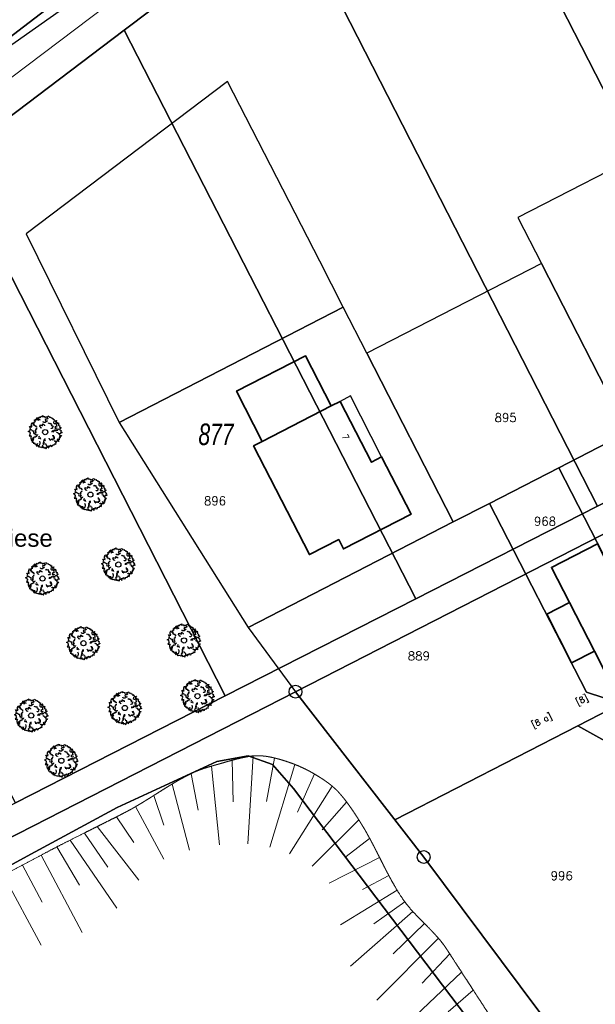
# Model space of a CAD drawing. Header units: metres. Extents: x 339653 to 341672, y 5744753 to 5747397.
# Tile 204 of 256: x 340565 to 340632, y 5746535 to 5746649. Entities that reach past the tile are written whole.
import ezdxf
from ezdxf.enums import TextEntityAlignment as Align

# ---------------------------------------------------------------- set-up
doc = ezdxf.new("R2010")
doc.units = ezdxf.units.M
doc.header["$LTSCALE"] = 0.03
doc.linetypes.add('ACAD_ISO03W100', pattern=[30, 12, -18])
for name, color, linetype, lineweight in [('B-Baum', 83, 'Continuous', 25), ('B-Flurstücksnummer', 83, 'Continuous', 25), ('B-Gebäude', 15, 'Continuous', 35), ('B-Topografische_Linien', 83, 'ACAD_ISO03W100', 18), ('Flurstücke_Grenzpunkte', 7, 'Continuous', 25), ('Gewässer', 7, 'Continuous', 25), ('Historie', 7, 'Continuous', 25), ('P-Beschriftung', 3, 'Continuous', 35), ('Vegetation', 7, 'Continuous', 25)]:
    doc.layers.add(name, color=color, linetype=linetype, lineweight=lineweight)
for name, color, linetype in [('B-Flurstück', 83, 'Continuous'), ('PF-Mischfläche', 43, 'Continuous'), ('UMRINGE_SONSTIGE_BAUWERKE_ODER_', 7, 'Continuous')]:
    doc.layers.add(name, color=color, linetype=linetype)
doc.styles.add('FLURSTUECKSNUMMER', font='simplex.shx')
doc.styles.add('Flurstücksnummer - K 10 700', font='ariali.ttf', dxfattribs={"width": 0.7})
doc.styles.add('HAUSNUMMER', font='simplex.shx')
doc.styles.add('Text-Standard 66', font='arial.ttf')

# ---------------------------------------------------------------- blocks, each defined once
blk = doc.blocks.new('2C00108')
at = {"layer": 'B-Baum'}
for p, q in [((1.19, 3.5), (1.11, 3.45)), ((2.22, 3.67), (2.16, 3.61)), ((0.68, 2.97), (0.57, 3.04)), ((3.68, 2.32), (3.63, 2.28)), ((0.26, 2.23), (0.23, 2.21)), ((0.63, 1.13), (0.61, 1.16)), ((1.15, 0.36), (1.15, 0.41)), ((1.73, 0.2), (1.76, 0.24)), ((2.18, 0.23), (2.23, 0.25)), ((3.28, 0.82), (3.33, 0.88))]:
    blk.add_line(p, q, dxfattribs=at)
for points in [[(0.68, 2.97), (0.64, 3.07), (0.7, 3.07), (0.7, 3.16), (0.82, 3.16), (0.73, 3.29), (0.73, 3.35), (0.81, 3.33), (0.85, 3.28), (0.85, 3.43), (0.93, 3.45), (0.93, 3.39), (0.98, 3.35), (1.02, 3.51), (0.96, 3.57), (1.08, 3.65), (1.1, 3.53), (1.11, 3.45), (1.08, 3.35), (1.21, 3.32), (1.21, 3.42), (1.32, 3.42), (1.31, 3.31)], [(1.4, 3.7), (1.35, 3.62), (1.23, 3.68), (1.19, 3.5)], [(1.4, 3.7), (1.46, 3.67), (1.48, 3.77), (1.72, 3.87), (1.66, 3.77), (1.66, 3.72), (1.82, 3.77), (1.93, 3.74), (1.92, 3.64), (2.11, 3.71), (2.2, 3.72), (2.16, 3.61), (2.28, 3.57), (2.24, 3.45), (2.01, 3.45), (1.95, 3.34), (2.06, 3.26), (2.21, 3.25), (1.97, 3.06), (1.77, 3.06), (1.76, 3.07), (1.74, 3.18)], [(2.22, 3.67), (2.3, 3.82), (2.44, 3.77), (2.45, 3.67), (2.63, 3.69), (2.64, 3.61), (2.77, 3.59), (2.8, 3.52), (2.8, 3.48), (2.95, 3.5), (2.89, 3.42), (3.05, 3.41), (2.99, 3.35), (3.1, 3.27)], [(0.26, 2.23), (0.19, 2.3), (0.26, 2.35), (0.14, 2.58), (0.29, 2.58), (0.28, 2.56), (0.42, 2.54), (0.36, 2.63), (0.43, 2.63), (0.35, 2.71), (0.36, 2.85), (0.43, 3.06), (0.57, 3.04), (0.57, 2.96), (0.5, 2.95), (0.59, 2.85), (0.65, 2.9), (0.69, 2.88), (0.62, 2.76), (0.75, 2.75), (0.75, 2.66), (0.85, 2.68), (0.92, 2.56), (1.03, 2.56)], [(1.02, 2.32), (0.89, 2.31), (0.89, 2.28), (0.9, 2.21), (0.78, 2.16), (0.8, 2.11), (0.86, 2.05), (0.79, 1.93), (0.86, 1.88), (0.88, 1.89), (0.84, 1.8), (0.77, 1.78), (0.77, 1.68), (0.87, 1.69), (0.86, 1.62), (0.99, 1.59), (1.02, 1.59), (1.1, 1.63), (1.1, 1.68)], [(1.51, 2.47), (1.51, 2.42), (1.4, 2.48), (1.45, 2.5), (1.4, 2.52), (1.29, 2.62), (1.36, 2.67), (1.36, 2.78), (1.65, 2.69), (1.65, 2.87), (1.69, 2.89), (1.75, 2.81), (1.84, 2.81), (1.87, 2.75), (1.87, 2.67)], [(2.31, 2.97), (2.42, 3.04), (2.43, 3.01), (2.47, 2.95), (2.6, 2.98), (2.61, 2.92), (2.6, 2.84), (2.72, 2.79), (2.7, 2.71), (2.67, 2.7), (2.76, 2.66), (2.83, 2.68), (2.88, 2.6), (2.8, 2.54), (2.85, 2.5), (2.76, 2.39), (2.74, 2.38), (2.65, 2.36), (2.63, 2.4)], [(2.78, 1.92), (2.78, 2.06), (2.85, 2.12), (2.87, 1.99), (2.99, 2.05), (2.99, 2.17), (3.05, 2.19), (3.23, 2.09), (3.23, 2.25), (3.32, 2.12), (3.43, 2.17), (3.43, 2.23), (3.54, 2.32), (3.63, 2.28), (3.67, 2.19), (3.83, 2.14), (3.77, 2.04), (3.79, 1.97), (3.92, 1.89), (3.79, 1.83), (3.7, 1.84), (3.69, 1.76), (3.48, 1.77), (3.47, 1.86), (3.33, 1.91), (3.29, 1.95)], [(2.95, 3.21), (2.94, 3.04), (3.03, 2.96), (3.19, 2.96), (3.24, 2.87), (3.27, 2.71), (3.32, 2.64), (3.07, 2.55), (3.17, 2.48), (3.09, 2.45), (3.2, 2.38), (3.29, 2.44), (3.36, 2.41)], [(3.1, 3.27), (3.3, 3.3), (3.14, 3.11), (3.32, 3.09), (3.32, 3.01), (3.29, 2.97), (3.3, 2.93), (3.39, 2.95), (3.45, 3.02), (3.53, 2.92), (3.48, 2.8), (3.56, 2.7), (3.65, 2.66), (3.61, 2.5), (3.65, 2.5), (3.76, 2.49), (3.76, 2.42), (3.68, 2.36), (3.68, 2.32)], [(0.24, 1.85), (0.11, 1.98), (0, 2.03), (0.05, 2.05), (0.14, 2.05), (0.23, 2.21), (0.35, 2.23), (0.4, 2.18), (0.39, 2.14), (0.5, 2.09), (0.61, 2.08), (0.59, 1.95), (0.62, 1.85), (0.67, 1.76)], [(0.24, 1.85), (0.16, 1.8), (0.23, 1.73), (0.09, 1.52), (0.24, 1.51), (0.23, 1.53), (0.37, 1.53), (0.31, 1.44), (0.37, 1.44), (0.29, 1.36), (0.29, 1.23), (0.33, 1.01), (0.47, 1.02), (0.48, 1.1), (0.42, 1.11), (0.51, 1.21), (0.57, 1.15), (0.61, 1.16), (0.55, 1.3), (0.68, 1.3), (0.69, 1.38), (0.79, 1.35), (0.86, 1.46), (0.98, 1.45)], [(1.45, 1.12), (1.41, 1.29), (1.26, 1.2), (1.22, 1.22), (1.26, 1.32), (1.21, 1.39), (1.25, 1.44), (1.32, 1.49)], [(2.37, 1.24), (2.38, 1.21), (2.38, 1.19), (2.46, 1.16), (2.46, 1.11), (2.42, 1.07), (2.52, 1.06), (2.52, 1), (2.75, 1.15), (2.8, 1.05), (2.94, 1.08), (2.86, 1.16), (2.95, 1.19), (3.04, 1.18), (3.05, 1.27), (3.02, 1.28), (3.04, 1.39), (2.85, 1.41), (2.96, 1.46), (2.95, 1.53), (2.9, 1.51), (2.85, 1.54), (2.85, 1.58)], [(3.48, 1.77), (3.61, 1.69), (3.64, 1.68), (3.62, 1.58), (3.84, 1.54), (3.8, 1.49), (3.64, 1.39), (3.75, 1.36), (3.66, 1.31), (3.6, 1.34), (3.64, 1.19), (3.52, 1.17), (3.58, 1.13), (3.58, 1.04), (3.47, 1.04), (3.34, 1.11), (3.39, 1.01), (3.51, 0.94), (3.54, 0.86), (3.33, 0.88), (3.23, 0.87), (3.12, 0.87), (3.04, 0.99)], [(0.63, 1.13), (0.56, 1.03), (0.54, 1), (0.59, 0.92), (0.41, 0.8), (0.47, 0.77), (0.66, 0.74), (0.57, 0.67), (0.67, 0.66), (0.72, 0.71), (0.74, 0.56), (0.86, 0.59), (0.83, 0.53), (0.86, 0.45), (0.95, 0.49), (1.05, 0.61), (1.04, 0.49), (0.96, 0.38), (0.97, 0.3), (1.15, 0.41), (1.25, 0.44), (1.34, 0.48), (1.38, 0.66), (1.39, 0.73), (1.33, 0.89)], [(1.15, 0.36), (1.15, 0.33), (1.21, 0.21), (1.31, 0.28), (1.36, 0.2), (1.52, 0.24), (1.55, 0.15), (1.62, 0.18), (1.7, 0.14), (1.73, 0.2)], [(2.01, 1.14), (1.87, 1.13), (1.8, 1.06), (1.94, 1.05), (1.88, 0.93), (1.76, 0.92), (1.75, 0.86), (1.84, 0.68), (1.69, 0.68), (1.82, 0.6), (1.76, 0.48), (1.71, 0.48), (1.62, 0.37), (1.66, 0.28), (1.76, 0.24), (1.81, 0.08), (1.91, 0.14), (1.97, 0.13), (2.06, 0), (2.11, 0.13), (2.11, 0.22), (2.18, 0.23), (2.17, 0.43), (2.08, 0.44), (2.03, 0.59), (1.99, 0.62)], [(2.23, 0.25), (2.38, 0.11), (2.35, 0.35), (2.51, 0.27), (2.55, 0.35), (2.54, 0.39), (2.57, 0.43), (2.65, 0.36), (2.66, 0.27), (2.78, 0.31), (2.8, 0.44), (2.92, 0.48), (3.01, 0.47), (3.07, 0.62), (3.1, 0.6), (3.2, 0.56), (3.24, 0.61), (3.2, 0.71), (3.28, 0.82)]]:
    blk.add_lwpolyline(points, dxfattribs=at)
blk.add_circle((1.96, 1.94), 0.3, dxfattribs=at)
blk = doc.blocks.new('Grenzpunkt mit Abmarkung (Marke)')
at = {"lineweight": -2}
blk.add_circle((0, 0), 0.499, dxfattribs=at)

msp = doc.modelspace()

# ---------------------------------------------------------------- linework, layer by layer
at = {"layer": 'B-Flurstück', "color": 83}
for points in [[(340446.88, 5746586.035, 0), (340481.571, 5746582.521, 0), (340484.442, 5746582.23, 0), (340491.116, 5746581.77, 0), (340490.961, 5746587.777, 0), (340498.504, 5746602.065, 0), (340530.978, 5746621.304, 0), (340553.854, 5746638.79, 0), (340626.464, 5746694.294, 0), (340624.686, 5746697.431, 0), (340619.091, 5746708.919, 0), (340618.769, 5746710.037, 0), (340495.896, 5746722.186, 0), (340461.145, 5746725.622, 0), (340455.783, 5746673.151, 0), (340446.88, 5746586.035, 0)], [(340566.234, 5746623.974, 0), (340577.031, 5746602.099, 0), (340603.076, 5746615.462, 0), (340600.337, 5746620.8, 0), (340589.635, 5746641.658, 0), (340566.234, 5746623.974, 0)], [(340623.36, 5746625.87, 0), (340626.099, 5746620.532, 0), (340636.141, 5746600.96, 0), (340652.599, 5746609.404, 0), (340639.818, 5746634.314, 0), (340623.36, 5746625.87, 0)], [(340605.815, 5746610.124, 0), (340615.857, 5746590.552, 0), (340620.064, 5746592.711, 0), (340628.108, 5746596.838, 0), (340636.141, 5746600.96, 0), (340626.099, 5746620.532, 0), (340605.815, 5746610.124, 0)], [(340577.031, 5746602.099, 0), (340592.015, 5746578.319, 0), (340615.857, 5746590.552, 0), (340605.815, 5746610.124, 0), (340603.076, 5746615.462, 0), (340577.031, 5746602.099, 0)], [(340636.141, 5746600.96, 0), (340628.108, 5746596.838, 0), (340640.72, 5746572.255, 0), (340648.754, 5746576.377, 0), (340636.141, 5746600.96, 0)], [(340635.346, 5746569.498, 0), (340630.314, 5746566.916, 0), (340634.503, 5746564.57, 0), (340638.155, 5746557.453, 0), (340654.17, 5746565.67, 0), (340651.431, 5746571.008, 0), (340667.89, 5746579.453, 0), (340680.143, 5746585.74, 0), (340686.873, 5746583.582, 0), (340679.549, 5746597.805, 0), (340677.404, 5746591.077, 0), (340666.725, 5746585.598, 0), (340648.754, 5746576.377, 0), (340640.72, 5746572.255, 0), (340635.346, 5746569.498, 0)], [(340628.108, 5746596.838, 0), (340620.064, 5746592.711, 0), (340631.308, 5746570.797, 0), (340635.346, 5746569.498, 0), (340640.72, 5746572.255, 0), (340628.108, 5746596.838, 0)], [(340592.015, 5746578.319, 0), (340597.526, 5746570.859, 0), (340609.053, 5746556.007, 0), (340630.314, 5746566.916, 0), (340635.346, 5746569.498, 0), (340631.308, 5746570.797, 0), (340620.064, 5746592.711, 0), (340615.857, 5746590.552, 0), (340592.015, 5746578.319, 0)], [(340611.548, 5746552.792, 0), (340612.413, 5746551.677, 0), (340625.908, 5746533.625, 0), (340628.406, 5746530.163, 0), (340647.207, 5746539.81, 0), (340638.155, 5746557.453, 0), (340634.503, 5746564.57, 0), (340630.314, 5746566.916, 0), (340609.053, 5746556.007, 0), (340611.548, 5746552.792, 0)]]:
    msp.add_polyline3d(points, dxfattribs=at)
at = {"layer": 'B-Gebäude'}
for points in [[(340593.673, 5746599.901, 0), (340601.674, 5746604.011, 0), (340598.681, 5746609.836, 0), (340590.685, 5746605.746, 0), (340593.673, 5746599.901, 0)], [(340593.673, 5746599.901, 0), (340601.674, 5746604.011, 0), (340598.681, 5746609.836, 0), (340590.685, 5746605.746, 0), (340593.673, 5746599.901, 0)], [(340601.674, 5746604.011, 0), (340593.673, 5746599.901, 0), (340592.651, 5746599.376, 0), (340599.134, 5746586.762, 0), (340602.55, 5746588.513, 0), (340603.1, 5746587.43, 0), (340610.945, 5746591.44, 0), (340607.526, 5746598.108, 0), (340606.341, 5746597.509, 0), (340602.722, 5746604.549, 0), (340601.674, 5746604.011, 0)], [(340601.674, 5746604.011, 0), (340593.673, 5746599.901, 0), (340592.651, 5746599.376, 0), (340599.134, 5746586.762, 0), (340602.55, 5746588.513, 0), (340603.1, 5746587.43, 0), (340610.945, 5746591.44, 0), (340607.526, 5746598.108, 0), (340606.341, 5746597.509, 0), (340602.722, 5746604.549, 0), (340601.674, 5746604.011, 0)], [(340629.359, 5746581.194, 0), (340632.257, 5746575.564, 0), (340633.546, 5746573.06, 0), (340638.875, 5746575.795, 0), (340632.608, 5746588.011, 0), (340627.257, 5746585.278, 0), (340629.359, 5746581.194, 0)], [(340629.359, 5746581.194, 0), (340632.257, 5746575.564, 0), (340633.546, 5746573.06, 0), (340638.875, 5746575.795, 0), (340632.608, 5746588.011, 0), (340627.257, 5746585.278, 0), (340629.359, 5746581.194, 0)], [(340629.359, 5746581.194, 0), (340626.707, 5746579.837, 0), (340629.594, 5746574.206, 0), (340632.257, 5746575.564, 0), (340629.359, 5746581.194, 0)], [(340629.359, 5746581.194, 0), (340626.707, 5746579.837, 0), (340629.594, 5746574.206, 0), (340632.257, 5746575.564, 0), (340629.359, 5746581.194, 0)]]:
    msp.add_polyline3d(points, dxfattribs=at)
at = {"layer": 'B-Topografische_Linien', "color": 83, "linetype": 'Continuous', "lineweight": 0}
for p, q in [((340592.608, 5746563.402), (340591.98, 5746553.197)), ((340587.753, 5746562.214), (340588.688, 5746553.095)), ((340590.159, 5746562.902), (340590.282, 5746558.06)), ((340595.086, 5746563.164), (340594.162, 5746558.115)), ((340597.468, 5746562.403), (340594.545, 5746552.822)), ((340585.409, 5746561.347), (340586.218, 5746557.098)), ((340599.715, 5746561.309), (340597.758, 5746556.879)), ((340583.215, 5746560.146), (340585.231, 5746552.46)), ((340601.782, 5746559.903), (340596.844, 5746552.051)), ((340581.086, 5746558.832), (340582.233, 5746555.379)), ((340603.463, 5746558.056), (340600.625, 5746554.834)), ((340578.953, 5746557.523), (340582.239, 5746551.433)), ((340576.742, 5746556.352), (340578.739, 5746553.376)), ((340604.874, 5746555.99), (340599.443, 5746550.606)), ((340573.034, 5746554.452), (340575.739, 5746550.507)), ((340574.508, 5746555.224), (340579.32, 5746548.986)), ((340571.375, 5746553.648), (340576.771, 5746545.729)), ((340606.14, 5746553.833), (340603.395, 5746551.727)), ((340567.994, 5746551.894), (340572.765, 5746542.912)), ((340569.82, 5746552.849), (340572.429, 5746548.399)), ((340565.818, 5746550.738), (340568.102, 5746546.438)), ((340607.293, 5746551.612), (340601.422, 5746548.623)), ((340563.615, 5746549.551), (340567.979, 5746541.452)), ((340608.371, 5746549.538), (340605.289, 5746547.893)), ((340609.323, 5746547.842), (340602.759, 5746543.817)), ((340610.213, 5746546.494), (340606.625, 5746543.913)), ((340611.165, 5746545.347), (340603.926, 5746538.999)), ((340612.503, 5746543.962), (340608.886, 5746540.426)), ((340614.124, 5746542.244), (340606.972, 5746535.063)), ((340615.449, 5746540.426), (340612.239, 5746537.035)), ((340616.812, 5746538.328), (340610.713, 5746532.537)), ((340618.175, 5746536.229), (340615.247, 5746533.725))]:
    msp.add_line(p, q, dxfattribs=at)
at = {"layer": 'B-Topografische_Linien', "color": 83, "linetype": 'Continuous', "lineweight": 0, "flags": 128}
msp.add_lwpolyline([(340510.763, 5746605.998), (340540.255, 5746624.708), (340564.582, 5746642.149), (340627.208, 5746689.48)], dxfattribs=at)
at = {"layer": 'B-Topografische_Linien', "color": 83, "linetype": 'Continuous', "lineweight": 0}
msp.add_open_spline([(340590.047, 5746462.247), (340590.278, 5746462.224), (340590.511, 5746462.22), (340590.759, 5746462.214), (340591.007, 5746462.228), (340591.254, 5746462.242), (340591.495, 5746462.273), (340591.736, 5746462.304), (340592.004, 5746462.358), (340592.272, 5746462.412), (340592.619, 5746462.512), (340592.965, 5746462.613), (340593.349, 5746462.77), (340593.733, 5746462.927), (340594.034, 5746463.087), (340594.335, 5746463.247), (340594.511, 5746463.354), (340594.688, 5746463.461), (340594.849, 5746463.569), (340595.01, 5746463.678), (340595.169, 5746463.799), (340595.328, 5746463.921), (340595.45, 5746464.021), (340595.573, 5746464.122), (340595.693, 5746464.226), (340595.812, 5746464.329), (340595.93, 5746464.434), (340596.047, 5746464.54), (340596.164, 5746464.646), (340596.28, 5746464.752), (340596.396, 5746464.859), (340596.512, 5746464.965), (340596.628, 5746465.071), (340596.745, 5746465.177), (340596.863, 5746465.281), (340596.98, 5746465.385), (340597.101, 5746465.486), (340597.221, 5746465.588), (340597.345, 5746465.686), (340597.468, 5746465.784), (340597.654, 5746465.921), (340597.84, 5746466.057), (340598.047, 5746466.183), (340598.255, 5746466.31), (340598.495, 5746466.443), (340598.734, 5746466.576), (340599.065, 5746466.727), (340599.396, 5746466.877), (340599.741, 5746467), (340600.085, 5746467.124), (340600.357, 5746467.196), (340600.629, 5746467.268), (340600.819, 5746467.308), (340601.008, 5746467.347), (340601.2, 5746467.375), (340601.391, 5746467.403), (340601.583, 5746467.418), (340601.775, 5746467.433), (340601.966, 5746467.434), (340602.157, 5746467.435), (340602.346, 5746467.42), (340602.535, 5746467.406), (340602.697, 5746467.378), (340602.86, 5746467.351), (340602.961, 5746467.325), (340603.061, 5746467.3), (340603.137, 5746467.28), (340603.212, 5746467.259), (340603.596, 5746467.154), (340603.981, 5746467.048), (340604.655, 5746466.819), (340605.329, 5746466.589), (340605.825, 5746466.383), (340606.321, 5746466.178), (340606.688, 5746466.01), (340607.056, 5746465.842), (340607.349, 5746465.691), (340607.642, 5746465.541), (340607.996, 5746465.351), (340608.35, 5746465.161), (340608.867, 5746464.869), (340609.384, 5746464.578), (340609.895, 5746464.282), (340610.406, 5746463.985), (340610.915, 5746463.687), (340611.423, 5746463.388), (340611.932, 5746463.092), (340612.441, 5746462.796), (340612.953, 5746462.506), (340613.465, 5746462.216), (340613.918, 5746461.971), (340614.372, 5746461.726), (340614.635, 5746461.591), (340614.899, 5746461.455), (340615.239, 5746461.282), (340615.579, 5746461.108), (340616.125, 5746460.826), (340616.67, 5746460.544), (340617.216, 5746460.263), (340617.762, 5746459.982), (340618.311, 5746459.706), (340618.859, 5746459.429), (340619.412, 5746459.162), (340619.964, 5746458.894), (340620.522, 5746458.639), (340621.079, 5746458.384), (340621.574, 5746458.175), (340622.068, 5746457.966), (340622.356, 5746457.853), (340622.644, 5746457.741), (340623.557, 5746457.388), (340624.471, 5746457.036), (340625.922, 5746456.48), (340627.373, 5746455.925), (340628.596, 5746455.458), (340629.818, 5746454.991), (340630.868, 5746454.59), (340631.918, 5746454.189), (340632.693, 5746453.892), (340633.468, 5746453.594), (340634.227, 5746453.305), (340634.986, 5746453.016), (340635.451, 5746452.843), (340635.916, 5746452.67), (340636.166, 5746452.58), (340636.416, 5746452.49), (340636.799, 5746452.379), (340637.182, 5746452.269), (340637.526, 5746452.183), (340637.869, 5746452.098), (340638.216, 5746452.022), (340638.562, 5746451.946), (340638.91, 5746451.875), (340639.258, 5746451.804), (340639.606, 5746451.733), (340639.954, 5746451.663), (340640.31, 5746451.588), (340640.666, 5746451.514), (340640.907, 5746451.458), (340641.147, 5746451.402), (340641.324, 5746451.36), (340641.5, 5746451.318), (340641.735, 5746451.262), (340641.97, 5746451.206), (340642.206, 5746451.151), (340642.441, 5746451.096), (340642.677, 5746451.045), (340642.913, 5746450.993), (340643.15, 5746450.947), (340643.387, 5746450.901), (340643.618, 5746450.864), (340643.849, 5746450.827), (340644.362, 5746450.762), (340644.875, 5746450.697), (340645.707, 5746450.592), (340645.735, 5746450.591), (340645.913, 5746450.586), (340646.091, 5746450.581), (340646.476, 5746450.585), (340646.86, 5746450.589), (340647.3, 5746450.612), (340647.739, 5746450.634), (340648.095, 5746450.662), (340648.452, 5746450.689), (340648.637, 5746450.705), (340648.821, 5746450.721), (340649.005, 5746450.739), (340649.188, 5746450.758), (340649.458, 5746450.797), (340649.727, 5746450.837), (340649.995, 5746450.887), (340650.263, 5746450.937), (340650.529, 5746450.996), (340650.796, 5746451.056), (340651.061, 5746451.122), (340651.326, 5746451.188), (340651.59, 5746451.259), (340651.854, 5746451.331), (340652.118, 5746451.406), (340652.381, 5746451.481), (340652.644, 5746451.558), (340652.907, 5746451.635), (340653.17, 5746451.712), (340653.433, 5746451.789), (340653.696, 5746451.865), (340653.959, 5746451.94), (340654.222, 5746452.012), (340654.486, 5746452.084), (340654.75, 5746452.151), (340655.014, 5746452.218), (340655.279, 5746452.278), (340655.544, 5746452.338), (340655.744, 5746452.377), (340655.944, 5746452.415), (340656.071, 5746452.437), (340656.199, 5746452.459), (340656.423, 5746452.496), (340656.648, 5746452.533), (340656.924, 5746452.58), (340657.199, 5746452.627), (340657.423, 5746452.664), (340657.646, 5746452.7), (340657.872, 5746452.734), (340658.097, 5746452.768), (340658.323, 5746452.798), (340658.549, 5746452.827), (340658.775, 5746452.851), (340659.002, 5746452.874), (340659.228, 5746452.89), (340659.453, 5746452.905), (340659.678, 5746452.912), (340659.903, 5746452.918), (340660.18, 5746452.912), (340660.458, 5746452.906), (340660.732, 5746452.875), (340661.005, 5746452.844), (340661.22, 5746452.804), (340661.435, 5746452.764), (340661.645, 5746452.706), (340661.855, 5746452.649), (340662.009, 5746452.592), (340662.162, 5746452.534), (340662.268, 5746452.489), (340662.374, 5746452.443), (340662.795, 5746452.248), (340663.215, 5746452.054), (340663.818, 5746451.762), (340664.421, 5746451.469), (340664.901, 5746451.232), (340665.381, 5746450.994), (340665.86, 5746450.754), (340666.339, 5746450.514), (340666.819, 5746450.275), (340667.298, 5746450.035), (340667.778, 5746449.797), (340668.258, 5746449.559), (340668.603, 5746449.391), (340668.949, 5746449.224), (340669.197, 5746449.104), (340669.445, 5746448.984), (340669.701, 5746448.857), (340669.957, 5746448.731), (340670.185, 5746448.618), (340670.412, 5746448.505), (340670.64, 5746448.393), (340670.869, 5746448.281), (340671.098, 5746448.172), (340671.328, 5746448.063), (340671.561, 5746447.957), (340671.794, 5746447.852), (340671.971, 5746447.777), (340672.148, 5746447.702), (340672.226, 5746447.669), (340672.304, 5746447.637), (340672.356, 5746447.618), (340672.407, 5746447.598), (340672.475, 5746447.586), (340672.542, 5746447.574), (340672.611, 5746447.57), (340672.68, 5746447.567), (340672.75, 5746447.571), (340672.819, 5746447.574), (340672.889, 5746447.581), (340672.96, 5746447.588), (340673.03, 5746447.597), (340673.1, 5746447.605), (340673.178, 5746447.612), (340673.256, 5746447.619), (340673.375, 5746447.622), (340673.494, 5746447.624), (340673.622, 5746447.62), (340673.75, 5746447.615), (340673.854, 5746447.61), (340673.958, 5746447.604), (340674.063, 5746447.597), (340674.167, 5746447.59), (340674.272, 5746447.584), (340674.376, 5746447.577), (340674.481, 5746447.572), (340674.585, 5746447.567), (340674.689, 5746447.564), (340674.792, 5746447.562), (340674.92, 5746447.564), (340675.047, 5746447.565), (340675.172, 5746447.578), (340675.297, 5746447.59), (340675.395, 5746447.607), (340675.492, 5746447.624), (340675.586, 5746447.649), (340675.68, 5746447.674), (340675.795, 5746447.718), (340675.909, 5746447.762), (340675.99, 5746447.812), (340676.071, 5746447.862), (340676.12, 5746447.895), (340676.169, 5746447.927), (340676.589, 5746448.204), (340677.203, 5746448.608), (340677.817, 5746449.013), (340678.195, 5746449.418), (340678.487, 5746449.732), (340678.78, 5746450.046), (340678.966, 5746450.284), (340679.152, 5746450.521), (340679.341, 5746450.805), (340679.53, 5746451.089), (340679.631, 5746451.281), (340679.731, 5746451.472), (340679.76, 5746451.532), (340679.789, 5746451.592), (340679.82, 5746451.679), (340679.851, 5746451.767), (340679.873, 5746451.858), (340679.896, 5746451.949), (340679.917, 5746452.092), (340679.938, 5746452.235), (340679.936, 5746452.432), (340679.934, 5746452.629), (340679.904, 5746452.827), (340679.875, 5746453.026), (340679.821, 5746453.221), (340679.767, 5746453.417), (340679.71, 5746453.557), (340679.653, 5746453.697), (340679.593, 5746453.824), (340679.532, 5746453.951), (340679.457, 5746454.072), (340679.382, 5746454.194), (340679.297, 5746454.325), (340679.212, 5746454.456), (340679.098, 5746454.605), (340678.983, 5746454.755), (340678.806, 5746454.95), (340678.628, 5746455.145), (340678.379, 5746455.421), (340676.986, 5746456.893), (340676.129, 5746457.8), (340675.273, 5746458.707), (340674.956, 5746459.032), (340674.639, 5746459.357), (340674.381, 5746459.618), (340674.123, 5746459.879), (340673.864, 5746460.139), (340673.606, 5746460.399), (340673.347, 5746460.659), (340673.088, 5746460.92), (340672.617, 5746461.397), (340672.145, 5746461.875), (340671.663, 5746462.388), (340671.18, 5746462.901), (340670.887, 5746463.22), (340670.594, 5746463.54), (340670.199, 5746463.985), (340669.803, 5746464.43), (340669.424, 5746464.889), (340669.045, 5746465.348), (340668.777, 5746465.688), (340668.51, 5746466.028), (340668.314, 5746466.293), (340668.118, 5746466.557), (340667.833, 5746466.95), (340667.548, 5746467.344), (340667.04, 5746468.052), (340666.532, 5746468.761), (340665.956, 5746469.573), (340665.379, 5746470.385), (340664.875, 5746471.096), (340664.372, 5746471.808), (340663.829, 5746472.574), (340663.286, 5746473.34), (340662.67, 5746474.212), (340662.054, 5746475.084), (340661.477, 5746475.906), (340660.9, 5746476.729), (340660.541, 5746477.244), (340660.183, 5746477.76), (340660.068, 5746477.925), (340659.953, 5746478.09), (340659.861, 5746478.226), (340659.768, 5746478.361), (340659.576, 5746478.658), (340659.384, 5746478.955), (340659.163, 5746479.338), (340658.942, 5746479.721), (340658.773, 5746480.032), (340658.603, 5746480.343), (340658.441, 5746480.657), (340658.278, 5746480.972), (340658.119, 5746481.29), (340657.961, 5746481.607), (340657.805, 5746481.926), (340657.649, 5746482.245), (340657.494, 5746482.565), (340657.338, 5746482.884), (340657.182, 5746483.203), (340657.026, 5746483.522), (340656.867, 5746483.839), (340656.708, 5746484.156), (340656.544, 5746484.471), (340656.38, 5746484.785), (340656.21, 5746485.096), (340656.039, 5746485.406), (340655.861, 5746485.711), (340655.682, 5746486.017), (340655.541, 5746486.241), (340655.399, 5746486.465), (340655.307, 5746486.605), (340655.215, 5746486.744), (340655.018, 5746487.037), (340654.82, 5746487.329), (340654.506, 5746487.78), (340654.192, 5746488.231), (340653.875, 5746488.679), (340653.557, 5746489.128), (340653.238, 5746489.575), (340652.919, 5746490.022), (340652.6, 5746490.47), (340652.282, 5746490.917), (340651.966, 5746491.367), (340651.65, 5746491.816), (340651.35, 5746492.253), (340651.05, 5746492.69), (340650.457, 5746493.579), (340649.865, 5746494.468), (340648.929, 5746495.872), (340648.381, 5746496.747), (340648.043, 5746497.288), (340647.705, 5746497.829), (340647.501, 5746498.143), (340647.298, 5746498.457), (340647.035, 5746498.844), (340646.773, 5746499.231), (340646.485, 5746499.644), (340646.198, 5746500.057), (340645.231, 5746501.437), (340644.264, 5746502.816), (340642.644, 5746505.013), (340641.024, 5746507.209), (340639.839, 5746508.738), (340638.654, 5746510.268), (340638.052, 5746511.03), (340637.45, 5746511.792), (340636.792, 5746512.614), (340636.135, 5746513.435), (340635.463, 5746514.245), (340634.792, 5746515.054), (340634.231, 5746515.717), (340633.671, 5746516.379), (340632.962, 5746517.188), (340632.254, 5746517.998), (340631.515, 5746518.834), (340630.776, 5746519.67), (340629.941, 5746520.609), (340629.107, 5746521.547), (340628.597, 5746522.12), (340628.087, 5746522.693), (340627.968, 5746522.827), (340627.849, 5746522.961), (340627.675, 5746523.152), (340627.501, 5746523.342), (340627.26, 5746523.593), (340627.02, 5746523.845), (340626.742, 5746524.128), (340626.463, 5746524.412), (340626.185, 5746524.696), (340625.907, 5746524.98), (340625.635, 5746525.269), (340625.363, 5746525.558), (340625.101, 5746525.856), (340624.839, 5746526.154), (340624.624, 5746526.426), (340624.409, 5746526.698), (340624.288, 5746526.867), (340624.167, 5746527.037), (340623.974, 5746527.314), (340623.782, 5746527.591), (340623.471, 5746528.052), (340623.161, 5746528.513), (340622.856, 5746528.977), (340622.552, 5746529.441), (340622.251, 5746529.907), (340621.951, 5746530.374), (340621.652, 5746530.841), (340621.353, 5746531.309), (340621.055, 5746531.777), (340620.757, 5746532.245), (340620.454, 5746532.716), (340620.151, 5746533.187), (340619.608, 5746534.022), (340619.064, 5746534.857), (340618.331, 5746535.988), (340617.618, 5746537.086), (340616.906, 5746538.185), (340616.216, 5746539.249), (340615.783, 5746539.914), (340615.35, 5746540.579), (340615.224, 5746540.774), (340615.097, 5746540.969), (340615.017, 5746541.089), (340614.938, 5746541.208), (340614.777, 5746541.432), (340614.617, 5746541.657), (340614.398, 5746541.924), (340614.178, 5746542.19), (340613.995, 5746542.398), (340613.812, 5746542.605), (340613.623, 5746542.808), (340613.434, 5746543.011), (340613.241, 5746543.21), (340613.047, 5746543.41), (340612.851, 5746543.608), (340612.655, 5746543.805), (340612.459, 5746544.002), (340612.262, 5746544.199), (340612.066, 5746544.397), (340611.871, 5746544.595), (340611.678, 5746544.795), (340611.485, 5746544.994), (340611.296, 5746545.198), (340611.108, 5746545.401), (340610.925, 5746545.609), (340610.743, 5746545.817), (340610.569, 5746546.032), (340610.394, 5746546.246), (340610.271, 5746546.412), (340610.148, 5746546.578), (340610.063, 5746546.699), (340609.978, 5746546.82), (340609.739, 5746547.179), (340609.5, 5746547.537), (340609.231, 5746547.992), (340608.962, 5746548.448), (340608.79, 5746548.755), (340608.617, 5746549.063), (340608.45, 5746549.373), (340608.283, 5746549.684), (340608.119, 5746549.997), (340607.956, 5746550.31), (340607.795, 5746550.625), (340607.634, 5746550.94), (340607.475, 5746551.256), (340607.315, 5746551.571), (340607.155, 5746551.887), (340606.996, 5746552.203), (340606.835, 5746552.518), (340606.674, 5746552.833), (340606.51, 5746553.147), (340606.346, 5746553.461), (340606.178, 5746553.772), (340606.01, 5746554.084), (340605.762, 5746554.525), (340605.515, 5746554.966), (340605.279, 5746555.346), (340605.044, 5746555.725), (340604.899, 5746555.957), (340604.753, 5746556.188), (340604.584, 5746556.45), (340604.414, 5746556.711), (340604.24, 5746556.97), (340604.065, 5746557.228), (340603.885, 5746557.482), (340603.704, 5746557.737), (340603.42, 5746558.115), (340603.137, 5746558.493), (340602.907, 5746558.76), (340602.678, 5746559.027), (340602.589, 5746559.127), (340602.501, 5746559.227), (340602.342, 5746559.388), (340602.184, 5746559.549), (340601.97, 5746559.74), (340601.755, 5746559.932), (340601.529, 5746560.108), (340601.303, 5746560.284), (340601.094, 5746560.432), (340600.885, 5746560.58), (340600.67, 5746560.721), (340600.454, 5746560.862), (340600.232, 5746561), (340600.009, 5746561.138), (340599.68, 5746561.334), (340599.351, 5746561.53), (340598.878, 5746561.773), (340598.404, 5746562.015), (340597.886, 5746562.237), (340597.367, 5746562.458), (340596.967, 5746562.599), (340596.566, 5746562.74), (340596.29, 5746562.827), (340596.015, 5746562.915), (340595.732, 5746562.997), (340595.449, 5746563.079), (340595.162, 5746563.15), (340594.876, 5746563.221), (340594.587, 5746563.277), (340594.299, 5746563.334), (340594.045, 5746563.367), (340593.792, 5746563.4), (340593.611, 5746563.413), (340593.43, 5746563.426), (340593.214, 5746563.432), (340592.999, 5746563.439), (340592.748, 5746563.422), (340592.498, 5746563.405), (340592.36, 5746563.384), (340592.222, 5746563.363), (340592.048, 5746563.334), (340591.873, 5746563.304), (340591.562, 5746563.24), (340591.25, 5746563.176), (340590.855, 5746563.081), (340590.459, 5746562.986), (340590.009, 5746562.862), (340589.559, 5746562.738), (340589.182, 5746562.627), (340588.806, 5746562.515), (340588.531, 5746562.438), (340588.255, 5746562.36), (340588.01, 5746562.291), (340587.765, 5746562.222), (340587.521, 5746562.15), (340587.277, 5746562.078), (340587.035, 5746562.001), (340586.794, 5746561.923), (340586.554, 5746561.838), (340586.315, 5746561.752), (340586.109, 5746561.668), (340585.903, 5746561.584), (340585.764, 5746561.52), (340585.625, 5746561.456), (340585.277, 5746561.29), (340584.93, 5746561.124), (340584.498, 5746560.888), (340584.066, 5746560.651), (340583.783, 5746560.488), (340583.499, 5746560.325), (340583.218, 5746560.157), (340582.937, 5746559.989), (340582.659, 5746559.817), (340582.38, 5746559.646), (340582.103, 5746559.472), (340581.826, 5746559.298), (340581.549, 5746559.123), (340581.273, 5746558.948), (340580.997, 5746558.773), (340580.721, 5746558.598), (340580.444, 5746558.425), (340580.167, 5746558.252), (340579.888, 5746558.081), (340579.61, 5746557.91), (340579.329, 5746557.743), (340579.049, 5746557.576), (340578.694, 5746557.373), (340578.34, 5746557.17), (340578.048, 5746557.017), (340577.756, 5746556.863), (340577.364, 5746556.662), (340576.972, 5746556.46), (340576.338, 5746556.139), (340575.704, 5746555.818), (340575.069, 5746555.499), (340574.433, 5746555.181), (340573.797, 5746554.863), (340573.161, 5746554.545), (340572.525, 5746554.227), (340571.889, 5746553.908), (340571.255, 5746553.587), (340570.62, 5746553.266), (340570.067, 5746552.981), (340569.514, 5746552.696), (340568.956, 5746552.404), (340568.398, 5746552.112), (340567.755, 5746551.773), (340567.111, 5746551.434), (340566.468, 5746551.093), (340565.824, 5746550.752), (340565.183, 5746550.408), (340564.541, 5746550.063), (340563.902, 5746549.714), (340563.263, 5746549.365), (340562.627, 5746549.01), (340561.992, 5746548.655), (340561.36, 5746548.292), (340560.728, 5746547.929), (340560.188, 5746547.609), (340559.647, 5746547.29), (340559.212, 5746547.019), (340558.776, 5746546.748), (340558.356, 5746546.478), (340557.937, 5746546.208), (340557.521, 5746545.934), (340557.104, 5746545.66), (340556.689, 5746545.384), (340556.274, 5746545.107), (340555.859, 5746544.831), (340555.444, 5746544.555), (340555.028, 5746544.282), (340554.611, 5746544.009), (340554.367, 5746543.853), (340554.122, 5746543.697), (340553.973, 5746543.602), (340553.824, 5746543.508), (340553.64, 5746543.399), (340553.457, 5746543.29), (340553.323, 5746543.212), (340553.189, 5746543.133), (340553.055, 5746543.055), (340552.921, 5746542.977), (340552.719, 5746542.859), (340552.518, 5746542.74), (340552.213, 5746542.551), (340551.909, 5746542.361), (340551.605, 5746542.143), (340551.301, 5746541.925), (340551.036, 5746541.709), (340550.77, 5746541.493), (340550.519, 5746541.26), (340550.269, 5746541.027), (340550.033, 5746540.775), (340549.798, 5746540.523), (340549.579, 5746540.251), (340549.36, 5746539.98), (340549.185, 5746539.725), (340549.009, 5746539.469), (340548.921, 5746539.324), (340548.833, 5746539.18), (340548.73, 5746539.001), (340548.627, 5746538.822), (340548.526, 5746538.575), (340548.425, 5746538.328), (340548.365, 5746538.147), (340548.305, 5746537.966), (340548.256, 5746537.783), (340548.207, 5746537.601), (340548.167, 5746537.416), (340548.127, 5746537.231), (340548.093, 5746537.044), (340548.059, 5746536.857), (340548.005, 5746536.508), (340547.951, 5746536.159), (340547.871, 5746535.547), (340547.792, 5746534.936), (340547.726, 5746534.224), (340547.659, 5746533.513), (340547.624, 5746532.846), (340547.589, 5746532.18), (340547.582, 5746531.705), (340547.575, 5746531.23), (340547.578, 5746530.901), (340547.58, 5746530.571), (340547.593, 5746530.242), (340547.605, 5746529.913), (340547.628, 5746529.584), (340547.65, 5746529.255), (340547.685, 5746528.925), (340547.72, 5746528.596), (340547.768, 5746528.267), (340547.817, 5746527.938), (340547.881, 5746527.6), (340547.946, 5746527.263), (340548.042, 5746526.865), (340548.138, 5746526.468), (340548.275, 5746526.027), (340548.412, 5746525.587), (340548.574, 5746525.16), (340548.736, 5746524.732), (340548.923, 5746524.316), (340549.11, 5746523.9), (340549.32, 5746523.494), (340549.531, 5746523.088), (340549.763, 5746522.689), (340549.995, 5746522.291), (340550.217, 5746521.949), (340550.438, 5746521.606), (340550.679, 5746521.258), (340550.919, 5746520.909), (340551.179, 5746520.555), (340551.438, 5746520.2), (340551.671, 5746519.899), (340551.904, 5746519.598), (340552.146, 5746519.308), (340552.388, 5746519.017), (340552.641, 5746518.739), (340552.893, 5746518.46), (340553.159, 5746518.194), (340553.425, 5746517.928), (340553.699, 5746517.683), (340553.973, 5746517.439), (340554.321, 5746517.161), (340554.668, 5746516.883), (340555.049, 5746516.596), (340555.43, 5746516.308), (340555.772, 5746516.058), (340556.113, 5746515.807), (340556.306, 5746515.668), (340556.499, 5746515.528), (340556.603, 5746515.453), (340556.706, 5746515.378), (340556.888, 5746515.257), (340557.071, 5746515.136), (340557.274, 5746515.013), (340557.476, 5746514.891), (340557.684, 5746514.774), (340557.891, 5746514.657), (340558.102, 5746514.544), (340558.313, 5746514.431), (340558.525, 5746514.32), (340558.737, 5746514.208), (340558.948, 5746514.097), (340559.16, 5746513.985), (340559.369, 5746513.871), (340559.579, 5746513.757), (340559.784, 5746513.639), (340559.99, 5746513.521), (340560.19, 5746513.397), (340560.39, 5746513.272), (340560.534, 5746513.173), (340560.678, 5746513.073), (340560.819, 5746512.97), (340560.96, 5746512.867), (340561.137, 5746512.719), (340561.315, 5746512.57), (340561.481, 5746512.409), (340561.647, 5746512.247), (340561.784, 5746512.087), (340561.921, 5746511.927), (340562.044, 5746511.76), (340562.167, 5746511.592), (340562.264, 5746511.453), (340562.361, 5746511.314), (340562.457, 5746511.174), (340562.553, 5746511.034), (340562.683, 5746510.842), (340562.813, 5746510.649), (340563.005, 5746510.372), (340563.197, 5746510.095), (340563.444, 5746509.737), (340563.692, 5746509.379), (340563.986, 5746508.953), (340564.279, 5746508.527), (340564.465, 5746508.253), (340564.65, 5746507.979), (340564.723, 5746507.867), (340564.796, 5746507.755), (340564.906, 5746507.542), (340565.016, 5746507.328), (340565.113, 5746507.071), (340565.21, 5746506.813), (340565.282, 5746506.545), (340565.353, 5746506.278), (340565.404, 5746506.003), (340565.454, 5746505.728), (340565.486, 5746505.451), (340565.519, 5746505.173), (340565.536, 5746504.896), (340565.554, 5746504.618), (340565.564, 5746504.248), (340565.573, 5746503.877), (340565.572, 5746503.529), (340565.572, 5746503.182), (340565.566, 5746502.866), (340565.559, 5746502.55), (340565.54, 5746502.235), (340565.521, 5746501.92), (340565.498, 5746501.663), (340565.475, 5746501.406), (340565.449, 5746501.209), (340565.422, 5746501.012), (340565.319, 5746500.251), (340565.17, 5746499.165), (340565.022, 5746498.079), (340565.019, 5746498.051), (340565.015, 5746498.024)], degree=2, knots=[47.0632405, 47.0632405, 47.0632405, 48, 48, 49, 49, 50, 50, 51, 51, 52, 52, 53, 53, 54, 54, 55, 55, 56, 56, 57, 57, 58, 58, 59, 59, 60, 60, 61, 61, 62, 62, 63, 63, 64, 64, 65, 65, 66, 66, 67, 67, 68, 68, 69, 69, 70, 70, 71, 71, 72, 72, 73, 73, 74, 74, 75, 75, 76, 76, 77, 77, 78, 78, 79, 79, 80, 80, 81, 81, 82, 82, 83, 83, 84, 84, 85, 85, 86, 86, 87, 87, 88, 88, 89, 89, 90, 90, 91, 91, 92, 92, 93, 93, 94, 94, 95, 95, 96, 96, 97, 97, 98, 98, 99, 99, 100, 100, 101, 101, 102, 102, 103, 103, 104, 104, 105, 105, 106, 106, 107, 107, 108, 108, 109, 109, 110, 110, 111, 111, 112, 112, 113, 113, 114, 114, 115, 115, 116, 116, 117, 117, 118, 118, 119, 119, 120, 120, 121, 121, 122, 122, 123, 123, 124, 124, 125, 125, 126, 126, 127, 127, 128, 128, 129, 129, 130, 130, 131, 131, 132, 132, 133, 133, 134, 134, 135, 135, 136, 136, 137, 137, 138, 138, 139, 139, 140, 140, 141, 141, 142, 142, 143, 143, 144, 144, 145, 145, 146, 146, 147, 147, 148, 148, 149, 149, 150, 150, 151, 151, 152, 152, 153, 153, 154, 154, 155, 155, 156, 156, 157, 157, 158, 158, 159, 159, 160, 160, 161, 161, 162, 162, 163, 163, 164, 164, 165, 165, 166, 166, 167, 167, 168, 168, 169, 169, 170, 170, 171, 171, 172, 172, 173, 173, 174, 174, 175, 175, 176, 176, 177, 177, 178, 178, 179, 179, 180, 180, 181, 181, 182, 182, 183, 183, 184, 184, 185, 185, 186, 186, 187, 187, 188, 188, 189, 189, 190, 190, 191, 191, 192, 192, 193, 193, 194, 194, 195, 195, 196, 196, 197, 197, 198, 198, 199, 199, 200, 200, 201, 201, 202, 202, 203, 203, 204, 204, 205, 205, 206, 206, 207, 207, 208, 208, 209, 209, 210, 210, 211, 211, 212, 212, 213, 213, 214, 214, 215, 215, 216, 216, 217, 217, 218, 218, 219, 219, 220, 220, 221, 221, 222, 222, 223, 223, 224, 224, 225, 225, 226, 226, 227, 227, 228, 228, 229, 229, 230, 230, 231, 231, 232, 232, 233, 233, 234, 234, 235, 235, 236, 236, 237, 237, 238, 238, 239, 239, 240, 240, 241, 241, 242, 242, 243, 243, 244, 244, 245, 245, 246, 246, 247, 247, 248, 248, 249, 249, 250, 250, 251, 251, 252, 252, 253, 253, 254, 254, 255, 255, 256, 256, 257, 257, 258, 258, 259, 259, 260, 260, 261, 261, 262, 262, 263, 263, 264, 264, 265, 265, 266, 266, 267, 267, 268, 268, 269, 269, 270, 270, 271, 271, 272, 272, 273, 273, 274, 274, 275, 275, 276, 276, 277, 277, 278, 278, 279, 279, 280, 280, 281, 281, 282, 282, 283, 283, 284, 284, 285, 285, 286, 286, 287, 287, 288, 288, 289, 289, 290, 290, 291, 291, 292, 292, 293, 293, 294, 294, 295, 295, 296, 296, 297, 297, 298, 298, 299, 299, 300, 300, 301, 301, 302, 302, 303, 303, 304, 304, 305, 305, 306, 306, 307, 307, 308, 308, 309, 309, 310, 310, 311, 311, 312, 312, 313, 313, 314, 314, 315, 315, 316, 316, 317, 317, 318, 318, 319, 319, 320, 320, 321, 321, 322, 322, 323, 323, 324, 324, 325, 325, 326, 326, 327, 327, 328, 328, 329, 329, 330, 330, 331, 331, 332, 332, 333, 333, 334, 334, 335, 335, 336, 336, 337, 337, 338, 338, 339, 339, 340, 340, 341, 341, 342, 342, 343, 343, 344, 344, 345, 345, 346, 346, 347, 347, 348, 348, 349, 349, 350, 350, 351, 351, 352, 352, 353, 353, 354, 354, 355, 355, 356, 356, 357, 357, 358, 358, 359, 359, 360, 360, 361, 361, 362, 362, 363, 363, 364, 364, 365, 365, 366, 366, 367, 367, 368, 368, 369, 369, 370, 370, 371, 371, 372, 372, 373, 373, 374, 374, 375, 375, 376, 376, 377, 377, 378, 378, 379, 379, 380, 380, 381, 381, 382, 382, 383, 383, 384, 384, 385, 385, 386, 386, 387, 387, 388, 388, 389, 389, 390, 390, 391, 391, 392, 392, 393, 393, 394, 394, 395, 395, 396, 396, 397, 397, 398, 398, 399, 399, 400, 400, 401, 401, 402, 402, 403, 403, 404, 404, 405, 405, 406, 406, 407, 407, 408, 408, 409, 409, 410, 410, 411, 411, 412, 412, 413, 413, 414, 414, 415, 415, 416, 416, 417, 417, 418, 418, 419, 419, 420, 420, 421, 421, 422, 422, 423, 423, 424, 424, 425, 425, 426, 426, 427, 427, 428, 428, 429, 429, 430, 430, 431, 431, 432, 432, 433, 433, 434, 434, 435, 435, 436, 436, 437, 437, 438, 438, 439, 439, 440, 440, 441, 441, 442, 442, 443, 443, 444, 444, 445, 445, 446, 446, 447, 447, 448, 448, 449, 449, 450, 450, 451, 451, 452, 452, 453, 453, 454, 454, 455, 455, 456, 456, 457, 457, 458, 458, 459, 459, 460, 460, 461, 461, 462, 462, 463, 463, 464, 464, 465, 465, 466, 466, 467, 467, 468, 468, 469, 469, 470, 470, 471, 471, 472, 472, 473, 473, 474, 474, 475, 475, 476, 476, 477, 477, 478, 478, 479, 479, 480, 480, 481, 481, 482, 482, 483, 483, 483], dxfattribs=at)
at = {"layer": 'Flurstücke_Grenzpunkte', "color": 83}
msp.add_lwpolyline([(340515.841, 5746493.086), (340504.759, 5746521.771), (340504.425, 5746523.243), (340506.786, 5746524.472), (340509.235, 5746525.724), (340541.56, 5746542.251), (340597.526, 5746570.859), (340612.413, 5746551.677), (340625.908, 5746533.625), (340637.313, 5746517.818), (340648.471, 5746501.835), (340641.473, 5746501.375), (340564.932, 5746496.342), (340518.859, 5746493.312)], close=True, dxfattribs=at)
at = {"layer": 'Gewässer', "color": 83}
msp.add_lwpolyline([(340547.539, 5746533.525), (340549.084, 5746539.087), (340551.538, 5746543.072), (340555.991, 5746546.131), (340566.352, 5746551.785), (340576.804, 5746557.439), (340588.386, 5746562.764), (340592.022, 5746563.413), (340594.839, 5746562.393), (340597.293, 5746559.612), (340641.473, 5746501.375)], dxfattribs=at)
at = {"layer": 'Historie', "color": 83}
for points in [[(340652.793, 5746602.686), (340615.222, 5746676.033), (340632.52, 5746689.108), (340670.232, 5746615.909), (340668.704, 5746610.787)], [(340596.893, 5746662.181), (340615.222, 5746676.033), (340652.793, 5746602.686), (340632.6, 5746592.399)], [(340577.63, 5746647.624), (340596.893, 5746662.181), (340632.6, 5746592.399), (340611.501, 5746581.649)], [(340612.413, 5746551.677), (340597.526, 5746570.859), (340673.441, 5746609.678), (340696.413, 5746565.057), (340661.016, 5746546.895), (340669.364, 5746530.366), (340677.74, 5746513.782), (340667.523, 5746508.504), (340655.482, 5746502.297), (340648.471, 5746501.835), (340637.313, 5746517.818), (340625.908, 5746533.625)]]:
    msp.add_lwpolyline(points, close=True, dxfattribs=at)
at = {"layer": 'UMRINGE_SONSTIGE_BAUWERKE_ODER_', "color": 83}
msp.add_polyline3d([(340603.898, 5746605.191, 0), (340602.722, 5746604.549, 0), (340606.341, 5746597.509, 0), (340607.526, 5746598.108, 0), (340603.898, 5746605.191, 0)], dxfattribs=at)
at = {"layer": 'Vegetation', "color": 83}
msp.add_lwpolyline([(340597.526, 5746570.859), (340612.413, 5746551.677), (340625.908, 5746533.625), (340637.313, 5746517.818), (340648.471, 5746501.835), (340653.443, 5746494.469), (340659.345, 5746485.726), (340669.967, 5746469.45), (340680.334, 5746453.011), (340684.717, 5746445.074), (340683.038, 5746443.509), (340676.064, 5746439.904), (340663.356, 5746438.802), (340623.738, 5746435.72), (340579.196, 5746432.087), (340543.048, 5746429.364), (340521.125, 5746486.817), (340518.859, 5746493.312), (340507.605, 5746522.754), (340506.786, 5746524.472), (340509.235, 5746525.724), (340541.56, 5746542.251)], close=True, dxfattribs=at)
msp.add_lwpolyline([(340641.473, 5746501.375), (340597.293, 5746559.612), (340594.839, 5746562.393), (340592.022, 5746563.413), (340588.386, 5746562.764), (340576.804, 5746557.439), (340566.352, 5746551.785), (340555.991, 5746546.131), (340551.538, 5746543.072), (340549.084, 5746539.087), (340547.539, 5746533.525)], dxfattribs=at)

# ---------------------------------------------------------------- block references
at = {"layer": 'B-Baum', "color": 83}
for p in [(340566.495, 5746599.036), (340571.744, 5746591.79), (340574.994, 5746583.669), (340566.182, 5746582.045), (340570.932, 5746574.549), (340582.618, 5746574.861), (340584.185, 5746568.405), (340575.748, 5746567.03), (340564.874, 5746566.156), (340568.374, 5746560.909)]:
    msp.add_blockref('2C00108', p, dxfattribs=at)
at = {"layer": 'Flurstücke_Grenzpunkte', "color": 83, "xscale": 1.5, "yscale": 1.5, "zscale": 1.5}
for p in [(340597.526, 5746570.859), (340612.413, 5746551.677)]:
    msp.add_blockref('Grenzpunkt mit Abmarkung (Marke)', p, dxfattribs=at)

# ---------------------------------------------------------------- texts
at = {"layer": 'B-Flurstücksnummer', "color": 83, "char_height": 1, "attachment_point": 5, "style": 'FLURSTUECKSNUMMER'}
for s, insert in [('895', (340621.928, 5746602.665)), ('896', (340588.181, 5746593.001)), ('968', (340626.507, 5746590.633)), ('889', (340611.853, 5746575.007)), ('996', (340628.45, 5746549.505))]:
    msp.add_mtext(s, dxfattribs=dict(at, insert=insert))
at = {"layer": 'B-Gebäude', "style": 'HAUSNUMMER'}
for s, rotation, p in [('7', 297, (340602.842, 5746600.16)), ('[8]', 27, (340631.041, 5746569.424)), ('[8 a]', 27, (340626.367, 5746567.026))]:
    msp.add_text(s, height=0.7, rotation=rotation, dxfattribs=at).set_placement(p, align=Align.BOTTOM_CENTER)
at = {"layer": 'Flurstücke_Grenzpunkte', "color": 83, "insert": (340588.295, 5746600.707), "char_height": 2.5, "attachment_point": 5, "line_spacing_factor": 0.69, "style": 'Flurstücksnummer - K 10 700'}
msp.add_mtext('877', dxfattribs=at)

# ---------------------------------------------------------------- next in the draw order: texts
at = {"layer": 'P-Beschriftung', "color": 83, "insert": (340549.309, 5746589.681), "char_height": 2, "attachment_point": 1, "style": 'Text-Standard 66', "bg_fill": 19, "box_fill_scale": 1.5, "bg_fill_color": 256, "bg_fill_transparency": 0}
msp.add_mtext_dynamic_manual_height_columns('Obstbaumwiese', width=7.65976, gutter_width=2.5, heights=[0], dxfattribs=at)

# ---------------------------------------------------------------- next in the draw order: linework, layer by layer
at = {"layer": 'Flurstücke_Grenzpunkte', "color": 83}
msp.add_lwpolyline([(340446.88, 5746586.035), (340461.145, 5746725.622), (340495.896, 5746722.186), (340618.769, 5746710.037), (340619.091, 5746708.919), (340624.686, 5746697.431), (340626.464, 5746694.294), (340553.854, 5746638.79), (340530.978, 5746621.304), (340498.504, 5746602.065), (340490.961, 5746587.777), (340491.116, 5746581.77), (340484.442, 5746582.23)], close=True, dxfattribs=at)
for points in [[(340556.976, 5746376.01), (340537.776, 5746424.857), (340540.676, 5746425.889), (340540.046, 5746427.508), (340517.427, 5746485.673), (340503.688, 5746521.376), (340503.305, 5746523.023), (340499.85, 5746522.342), (340490.824, 5746572.565), (340491.116, 5746581.77), (340490.961, 5746587.777), (340498.504, 5746602.065), (340530.978, 5746621.304), (340553.854, 5746638.79), (340626.464, 5746694.294)], [(340637.313, 5746517.818), (340625.908, 5746533.625), (340612.413, 5746551.677), (340597.526, 5746570.859), (340541.56, 5746542.251), (340509.235, 5746525.724), (340506.786, 5746524.472), (340497.79, 5746573.293), (340497.852, 5746586.147), (340503.91, 5746597.312), (340510.146, 5746600.94), (340534.943, 5746615.365), (340557.604, 5746632.492), (340577.63, 5746647.624), (340596.893, 5746662.181), (340615.222, 5746676.033), (340632.52, 5746689.108)], [(340596.893, 5746662.181), (340577.63, 5746647.624), (340557.604, 5746632.492), (340534.943, 5746615.365), (340510.146, 5746600.94), (340503.91, 5746597.312), (340497.852, 5746586.147), (340497.79, 5746573.293), (340506.786, 5746524.472), (340504.425, 5746523.243), (340504.759, 5746521.771), (340515.841, 5746493.086), (340518.432, 5746486.182), (340541.052, 5746427.95), (340541.605, 5746426.527), (340541.82, 5746425.974), (340544.862, 5746426.199), (340546.839, 5746420.979)]]:
    msp.add_lwpolyline(points, dxfattribs=at)
at = {"layer": 'Gewässer', "color": 83}
for points in [[(340556.976, 5746376.01), (340537.776, 5746424.857), (340540.676, 5746425.889), (340540.046, 5746427.508), (340517.427, 5746485.673), (340503.688, 5746521.376), (340503.305, 5746523.023), (340499.85, 5746522.342), (340490.824, 5746572.565), (340491.116, 5746581.77), (340490.961, 5746587.777), (340498.504, 5746602.065), (340530.978, 5746621.304), (340553.854, 5746638.79), (340626.464, 5746694.294)], [(340596.893, 5746662.181), (340577.63, 5746647.624), (340557.604, 5746632.492), (340534.943, 5746615.365), (340510.146, 5746600.94), (340503.91, 5746597.312), (340497.852, 5746586.147), (340497.79, 5746573.293), (340506.786, 5746524.472), (340504.425, 5746523.243), (340504.759, 5746521.771), (340515.841, 5746493.086), (340518.432, 5746486.182), (340541.052, 5746427.95), (340541.605, 5746426.527), (340541.82, 5746425.974), (340544.862, 5746426.199), (340546.839, 5746420.979)]]:
    msp.add_lwpolyline(points, dxfattribs=at)
at = {"layer": 'Historie', "color": 83}
for points in [[(340589.361, 5746570.369), (340557.604, 5746632.492), (340577.63, 5746647.624), (340611.501, 5746581.649)], [(340534.943, 5746615.365), (340557.604, 5746632.492), (340589.361, 5746570.369), (340565.013, 5746557.964)], [(340541.56, 5746542.251), (340539.878, 5746545.153), (340565.013, 5746557.964), (340589.361, 5746570.369), (340611.501, 5746581.649), (340632.6, 5746592.399), (340652.793, 5746602.686), (340668.704, 5746610.787), (340670.232, 5746615.909), (340673.441, 5746609.678), (340597.526, 5746570.859)]]:
    msp.add_lwpolyline(points, close=True, dxfattribs=at)
at = {"layer": 'PF-Mischfläche', "color": 83}
msp.add_lwpolyline([(340704.395, 5747030.306), (340652.685, 5746878.52), (340348.988, 5746808.78), (340481.137, 5746587.255), (340719.267, 5746754.924), (340730.825, 5746780.011), (340747.793, 5746867.896), (340792.982, 5746997.37)], close=True, dxfattribs=at)
at = {"layer": 'Vegetation', "color": 83}
msp.add_lwpolyline([(340637.313, 5746517.818), (340625.908, 5746533.625), (340612.413, 5746551.677), (340597.526, 5746570.859), (340541.56, 5746542.251), (340509.235, 5746525.724), (340506.786, 5746524.472), (340497.79, 5746573.293), (340497.852, 5746586.147), (340503.91, 5746597.312), (340510.146, 5746600.94), (340534.943, 5746615.365), (340557.604, 5746632.492), (340577.63, 5746647.624), (340596.893, 5746662.181), (340615.222, 5746676.033), (340632.52, 5746689.108)], dxfattribs=at)

doc.saveas('drawing.dxf')
